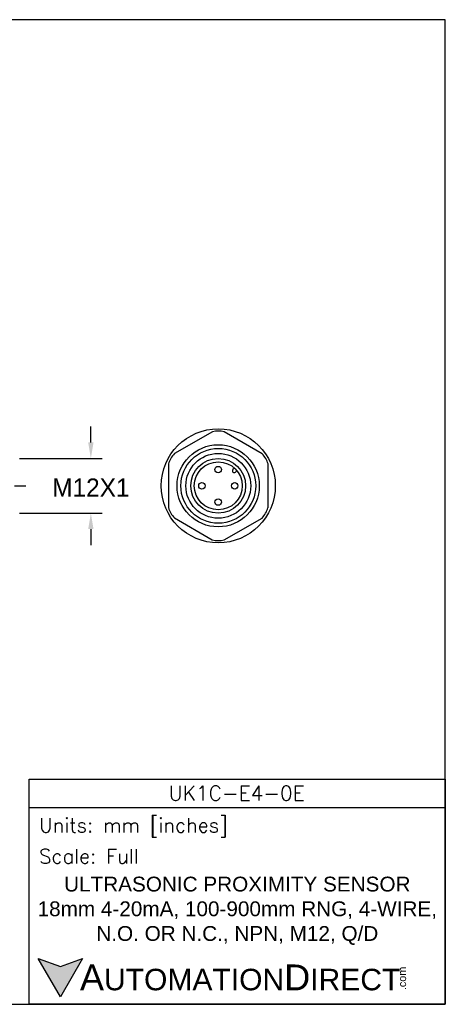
# Model space of a CAD drawing. Header units: inches. Extents: x 0 to 279, y 0 to 216.
# Tile 4 of 4: x 186 to 279, y 0 to 216. Entities that reach past the tile are written whole.
import ezdxf

# ---------------------------------------------------------------- set-up
doc = ezdxf.new("R2010")
doc.units = ezdxf.units.IN
doc.header["$LTSCALE"] = 10
doc.header["$MEASUREMENT"] = 0
doc.linetypes.add('CENTER', pattern=[2, 1.25, -0.25, 0.25, -0.25])
for name, color, linetype in [('center', 40, 'CENTER'), ('DIM', 140, 'Continuous'), ('Text', 140, 'Continuous')]:
    doc.layers.add(name, color=color, linetype=linetype)
doc.styles.add('\\M+2ABAC\\M+2A6A11', font='txt')
doc.styles.add('ROMANS', font='romans.shx')
doc.dimstyles.get("Standard").update_dxf_attribs({"dimtxt": 4, "dimasz": 3.5, "dimexe": 2.5, "dimexo": 1.5, "dimgap": 1, "dimtad": 0, "dimtih": 1, "dimtoh": 1, "dimdec": 1, "dimzin": 0, "dimdsep": 46, "dimtxsty": 'Standard', "dimcen": 0, "dimadec": 0, "dimazin": 0, "dimtfac": 1, "dimtdec": 1, "dimtofl": 0, "dimtmove": 0, "dimatfit": 3, "dimfxl": 0, "dimtolj": 1, "dimtzin": 0, "dimarcsym": 0})

# ---------------------------------------------------------------- blocks, each defined once
blk = doc.blocks.new('*D2')
at = {"layer": 'Defpoints', "color": 0}
for p in [(184.65, 119.69), (184.65, 107.69), (201.76, 107.69)]:
    blk.add_point(p, dxfattribs=at)
at = {"layer": 'DIM', "color": 0, "lineweight": -2}
for p, q in [((201.76, 123.19), (201.76, 126.69)), ((186.15, 119.69), (204.26, 119.69)), ((186.15, 107.69), (204.26, 107.69)), ((201.76, 104.19), (201.76, 100.69))]:
    blk.add_line(p, q, dxfattribs=at)
at = {"layer": 'DIM', "color": 0}
for points in [[(201.18, 123.19), (202.34, 123.19), (201.76, 119.69)], [(201.18, 104.19), (202.34, 104.19), (201.76, 107.69)]]:
    blk.add_solid(points, dxfattribs=at)
at = {"layer": 'DIM', "color": 0, "insert": (201.76, 113.3), "char_height": 4, "attachment_point": 5}
blk.add_mtext('\\A1;M12X1', dxfattribs=at)

msp = doc.modelspace()

# ---------------------------------------------------------------- hatches: boundary and pattern name
at = {"layer": 'Text'}
msp.add_hatch(color=256, dxfattribs=at).paths.add_polyline_path([(199.93, 10.07), (195.08, 8.31), (190.23, 10.07), (195.08, 1.67)])

# ---------------------------------------------------------------- linework, layer by layer
for p, q in [((228.38, 125.54), (220.06, 120.75)), ((239.28, 120.72), (230.98, 125.54)), ((218.77, 118.5), (218.75, 108.9)), ((233.2, 117.58), (232.88, 117.27)), ((233.75, 116.99), (233.44, 116.68)), ((240.57, 108.88), (240.58, 118.48)), ((220.05, 106.66), (228.35, 101.84)), ((230.95, 101.84), (239.27, 106.63))]:
    msp.add_line(p, q)
for centre, radius in [((229.67, 113.69), 12.5), ((229.65, 113.69), 9), ((229.67, 113.69), 8.2), ((229.67, 113.69), 7.1), ((229.65, 113.69), 6), ((229.67, 113.69), 5.25), ((229.65, 117.25), 0.704), ((226.09, 113.69), 0.704), ((233.27, 113.69), 0.704), ((229.65, 110.13), 0.704)]:
    msp.add_circle(centre, radius)
for centre, radius, start, end in [((229.69, 120.03), 5.66, 76.7986, 103.2975), ((224.19, 116.88), 5.66, 136.7986, 163.2975), ((235.16, 116.84), 5.66, 16.7986, 43.2975), ((233.17, 116.99), 0.402, 135.7597, 311.9211), ((224.17, 110.54), 5.66, 196.7986, 223.2975), ((235.14, 110.5), 5.66, 316.7986, 343.2975), ((229.65, 107.35), 5.66, 256.7986, 283.2975)]:
    msp.add_arc(centre, radius, start, end)
at = {"layer": 'center'}
msp.add_line((90.05, 113.69), (187.65, 113.69), dxfattribs=at)
at = {"layer": 'Defpoints'}
msp.add_lwpolyline([(279.4, 215.9), (0, 215.9), (0, 0), (279.4, 0)], close=True, dxfattribs=at)
at = {"layer": 'Text'}
msp.add_line((188.28, 43.12), (279.4, 43.12), dxfattribs=at)
for points in [[(188.28, 0), (188.28, 49.4), (279.4, 49.4), (279.4, 0)], [(199.93, 10.07), (195.08, 1.67), (190.23, 10.07), (195.08, 8.31)]]:
    msp.add_lwpolyline(points, close=True, dxfattribs=at)

# ---------------------------------------------------------------- texts
at = {"layer": 'Text', "linetype": 'Continuous', "insert": (233.7, 46.3), "char_height": 3.248, "width": 61.1425, "attachment_point": 5, "style": 'ROMANS'}
msp.add_mtext('UK1C-E4-0E', dxfattribs=at)
at = {"layer": 'Text', "attachment_point": 4}
for s, insert, char_height, width, style in [(' Units: mm [inches]', (188.28, 38.75), 3.1404, 91.118, 'ROMANS'), (' Scale: Full', (188.28, 32.47), 3.1404, 91.118, 'ROMANS'), ('{\\fArial|b0|i0|c0|p34;     \\H1.2x;A\\H0.8333x;UTOMATION\\H1.2x;D\\H0.8333x;IRECT}', (190.23, 5.87), 4.7106, 79.7962, '\\M+2ABAC\\M+2A6A11')]:
    msp.add_mtext(s, dxfattribs=dict(at, insert=insert, char_height=char_height, width=width, style=style))
at = {"layer": 'Text', "linetype": 'Continuous', "insert": (233.84, 20.5), "char_height": 3.2482, "width": 90.3508, "attachment_point": 5}
msp.add_mtext('{\\fArial|b0|i0|c0|p34;ULTRASONIC PROXIMITY SENSOR\\P18mm 4-20mA, 100-900mm RNG, 4-WIRE, \\PN.O. OR N.C., NPN, M12, Q/D}', dxfattribs=at)
at = {"layer": 'Text', "insert": (269.12, 3.11), "char_height": 1.6958, "width": 5.0253, "attachment_point": 1, "rotation": 90, "style": '\\M+2ABAC\\M+2A6A11'}
msp.add_mtext('{\\fArial|b0|i0|c0|p34;.com}', dxfattribs=at)

# ---------------------------------------------------------------- dimensions: what is measured, and where the dimension line sits
at = {"layer": 'DIM'}
dim = msp.add_linear_dim(base=(201.76, 107.69), p1=(184.65, 119.69), p2=(184.65, 107.69), angle=90, text='M12X1', dimstyle='Standard', override={"dimpost": '\\X'}, dxfattribs=at)
dim.commit()
dim.dimension.update_dxf_attribs({"geometry": '*D2', "text_midpoint": (201.76, 113.3), "dimtype": 160})

doc.saveas('drawing.dxf')
